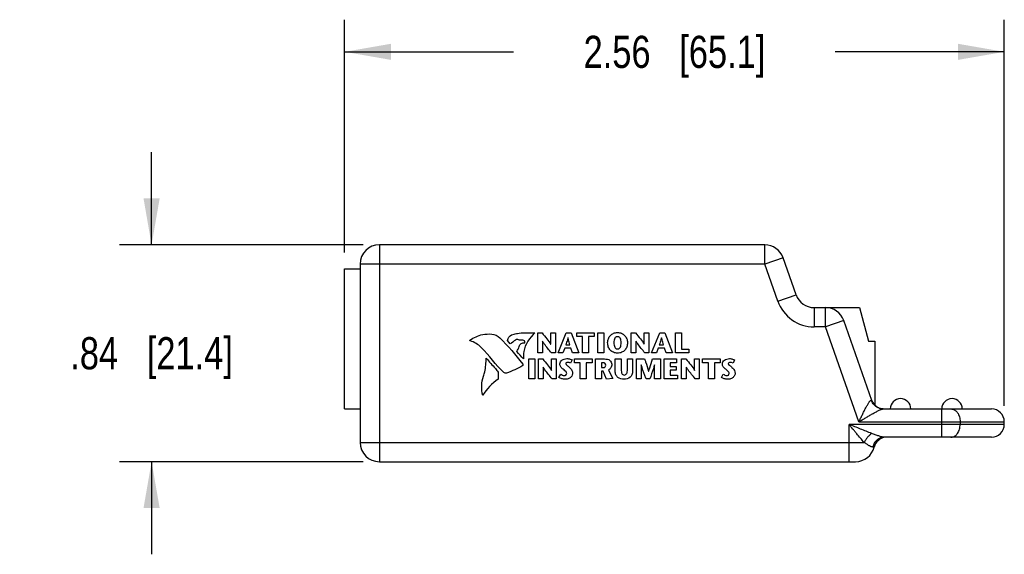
# Model space of a CAD drawing. Header units: inches. Extents: x 0 to 22, y 0 to 17.
# Tile 9 of 14: x 14.4 to 18.2, y 6.3 to 8.4. Entities that reach past the tile are written whole.
import ezdxf

# ---------------------------------------------------------------- set-up
doc = ezdxf.new("R2010")
doc.units = ezdxf.units.IN
doc.header["$LTSCALE"] = 1.21
doc.header["$MEASUREMENT"] = 0
doc.layers.get('0').update_dxf_attribs({"linetype": 'CONTINUOUS'})
for name, color, linetype in [('02___PRT_ALL_AXES', 7, 'CONTINUOUS'), ('DATUMCURVES', 7, 'CONTINUOUS'), ('DIMENSIONS', 7, 'CONTINUOUS')]:
    doc.layers.add(name, color=color, linetype=linetype)
doc.styles.get("Standard").update_dxf_attribs({"font": 'txt', "width": 0.8})
doc.dimstyles.new('DIMSTYLE_1', dxfattribs={"dimtxt": 0.125, "dimasz": 0.18, "dimexe": 0.125, "dimexo": 0.0625, "dimgap": 0.0625, "dimtad": 0, "dimtih": 1, "dimtoh": 1, "dimzin": 4, "dimdsep": 46, "dimtxsty": 'STANDARD', "dimblk": '_FILLED', "dimblk1": '_FILLED', "dimblk2": '_FILLED', "dimcen": 0.09, "dimadec": 0, "dimazin": 0, "dimtp": 0.001, "dimtm": 0.001, "dimtfac": 1, "dimtofl": 0, "dimtmove": 0, "dimatfit": 3, "dimldrblk": '_FILLED', "dimfxl": 1, "dimtolj": 1, "dimtzin": 4, "dimarcsym": 0})

# ---------------------------------------------------------------- blocks, each defined once
blk = doc.blocks.new('_FILLED')
at = {"color": 0, "linetype": 'BYBLOCK'}
blk.add_solid([(0, 0), (-1, 0.174), (-1, -0.174)], dxfattribs=at)
blk = doc.blocks.new('*D0')
at = {"layer": 'DIMENSIONS', "color": 2, "linetype": 'CONTINUOUS'}
for p, q in [((14.9308, 7.5298), (14.9308, 7.8898)), ((15.7533, 7.5298), (14.8058, 7.5298)), ((15.7533, 6.6868), (14.8058, 6.6868)), ((14.9308, 6.6868), (14.9308, 6.3268))]:
    blk.add_line(p, q, dxfattribs=at)
at = {"layer": 'DIMENSIONS', "color": 2, "linetype": 'CONTINUOUS', "xscale": 0.18, "yscale": 0.18, "zscale": 0.18}
for p, rotation in [((14.9308, 7.5298), 270), ((14.9308, 6.6868), 90)]:
    blk.add_blockref('_FILLED', p, dxfattribs=dict(at, rotation=rotation))
at = {"layer": 'DIMENSIONS', "color": 2, "linetype": 'CONTINUOUS', "insert": (14.9308, 7.1708), "char_height": 0.125, "width": 1.025, "attachment_point": 2, "line_spacing_factor": 0.9}
blk.add_mtext('.84{\\Ftxt.shx;\\W1.000000;\\H0.125000; }[21.4]', dxfattribs=at)
blk = doc.blocks.new('*D1')
at = {"layer": 'DIMENSIONS', "color": 2, "linetype": 'CONTINUOUS'}
for p, q in [((15.6808, 7.4993), (15.6808, 8.4048)), ((18.244, 6.9043), (18.244, 8.4048)), ((15.6808, 8.2798), (16.3374, 8.2798)), ((18.244, 8.2798), (17.5874, 8.2798))]:
    blk.add_line(p, q, dxfattribs=at)
at = {"layer": 'DIMENSIONS', "color": 2, "linetype": 'CONTINUOUS', "xscale": 0.18, "yscale": 0.18, "zscale": 0.18, "rotation": 180}
blk.add_blockref('_FILLED', (15.6808, 8.2798), dxfattribs=at)
at = {"layer": 'DIMENSIONS', "color": 2, "linetype": 'CONTINUOUS', "xscale": 0.18, "yscale": 0.18, "zscale": 0.18}
blk.add_blockref('_FILLED', (18.244, 8.2798), dxfattribs=at)
at = {"layer": 'DIMENSIONS', "color": 2, "linetype": 'CONTINUOUS', "insert": (16.9624, 8.3423), "char_height": 0.125, "width": 1.125, "attachment_point": 2, "line_spacing_factor": 0.9}
blk.add_mtext('2.56{\\Ftxt.shx;\\W1.000000;\\H0.125000; }[65.1]', dxfattribs=at)

msp = doc.modelspace()

# ---------------------------------------------------------------- linework, layer by layer
at = {"color": 7, "linetype": 'CONTINUOUS'}
for p, q in [((15.8158, 7.5298), (15.8158, 6.6868)), ((17.3134, 7.5298), (15.8158, 7.5298)), ((17.3134, 7.4548), (17.3134, 7.5298)), ((17.3842, 7.4796), (17.3134, 7.4548)), ((17.4347, 7.3359), (17.3842, 7.4796)), ((15.6808, 6.8918), (15.6808, 7.4368)), ((15.6808, 7.4368), (15.7408, 7.4368)), ((15.7408, 7.4548), (15.7408, 6.7618)), ((17.3134, 7.4548), (15.7408, 7.4548)), ((17.364, 7.311), (17.3134, 7.4548)), ((17.364, 7.311), (17.4347, 7.3359)), ((17.5055, 7.2858), (17.6813, 7.2858)), ((17.5055, 7.2858), (17.5055, 7.2108)), ((17.5492, 7.2108), (17.5492, 7.2858)), ((17.6813, 7.2858), (17.7168, 7.1558)), ((17.6199, 7.2356), (17.5492, 7.2108)), ((17.7291, 6.9252), (17.6199, 7.2356)), ((17.5492, 7.2108), (17.5055, 7.2108)), ((17.6789, 6.8418), (17.5492, 7.2108)), ((17.7168, 7.1558), (17.7408, 7.1558)), ((17.7408, 7.1558), (17.7408, 6.9066)), ((17.7274, 6.9255), (17.7291, 6.9252)), ((15.6808, 6.8918), (15.7408, 6.8918)), ((17.7736, 6.8918), (18.194, 6.8918)), ((18.001, 6.7818), (18.001, 6.8918)), ((18.244, 6.8318), (17.6408, 6.8318)), ((17.6408, 6.6868), (17.6408, 6.8318)), ((17.6789, 6.8418), (18.244, 6.8418)), ((18.0725, 6.8418), (18.0725, 6.8318)), ((18.194, 6.7818), (17.7784, 6.7818)), ((15.7408, 6.7618), (17.6995, 6.7618)), ((17.7386, 6.7438), (17.7327, 6.7438)), ((15.8158, 6.6868), (17.6658, 6.6868))]:
    msp.add_line(p, q, dxfattribs=at)
for centre, radius, start, end in [((15.8158, 7.4548), 0.075, 90, 180), ((17.3134, 7.4548), 0.075, 19.3677, 90), ((17.5055, 7.3608), 0.15, 199.3677, 270), ((17.5055, 7.3608), 0.075, 199.3677, 270), ((17.5492, 7.2108), 0.075, 19.3677, 90), ((17.7763, 6.9418), 0.05, 199.3677, 270), ((18.194, 6.8418), 0.05, 0, 90), ((18.194, 6.8318), 0.05, 270, 360), ((17.7872, 6.7318), 0.05, 95.0742, 166.1135), ((15.8158, 6.7618), 0.075, 180, 270), ((17.6658, 6.7618), 0.075, 270, 346.1135)]:
    msp.add_arc(centre, radius, start, end, dxfattribs=at)
for points, knots in [([(17.6789, 6.8418), (17.6811, 6.8464), (17.6845, 6.8534), (17.689, 6.8626), (17.6935, 6.8717), (17.6979, 6.8806), (17.7023, 6.8893), (17.7055, 6.8955), (17.7087, 6.9014), (17.7118, 6.907), (17.7148, 6.9121), (17.7173, 6.916), (17.7192, 6.9188), (17.7206, 6.9206), (17.7218, 6.9221), (17.7231, 6.9234), (17.7242, 6.9245), (17.7252, 6.9251), (17.7259, 6.9254), (17.7264, 6.9255), (17.7269, 6.9256), (17.7272, 6.9256), (17.7274, 6.9255)], [0, 0, 0, 0, 0.158216, 0.236822, 0.314731, 0.467253, 0.541213, 0.613007, 0.682054, 0.747585, 0.808572, 0.863811, 0.888777, 0.911708, 0.932406, 0.950678, 0.966396, 0.979574, 0.985302, 0.99054, 0.995392, 1, 1, 1, 1]), ([(17.7736, 6.8918), (17.7685, 6.8918), (17.7584, 6.8934), (17.7447, 6.9005), (17.7337, 6.9114), (17.729, 6.9207), (17.7274, 6.9255)], [0, 0, 0, 0, 0.247983, 0.496991, 0.74766, 1, 1, 1, 1]), ([(17.6789, 6.8418), (17.6834, 6.8444), (17.6922, 6.8498), (17.7055, 6.8577), (17.7185, 6.8654), (17.7293, 6.8716), (17.7377, 6.8763), (17.7438, 6.8796), (17.7497, 6.8827), (17.7553, 6.8855), (17.7598, 6.8876), (17.7633, 6.8891), (17.7656, 6.89), (17.7679, 6.8907), (17.7699, 6.8913), (17.7718, 6.8917), (17.773, 6.8918), (17.7736, 6.8918)], [0, 0, 0, 0, 0.144831, 0.288693, 0.430283, 0.568057, 0.634798, 0.699588, 0.76183, 0.820829, 0.875531, 0.900903, 0.924687, 0.946665, 0.966644, 0.984454, 1, 1, 1, 1]), ([(18.0367, 6.8918), (18.0379, 6.8918), (18.0403, 6.8916), (18.0437, 6.8909), (18.0472, 6.8897), (18.0505, 6.888), (18.0537, 6.8859), (18.0567, 6.8834), (18.0595, 6.8804), (18.063, 6.876), (18.0667, 6.8695), (18.07, 6.8609), (18.072, 6.8515), (18.0725, 6.845), (18.0725, 6.8418)], [0, 0, 0, 0, 0.051732, 0.104036, 0.157262, 0.211756, 0.267842, 0.325771, 0.385686, 0.447628, 0.577306, 0.713895, 0.855664, 1, 1, 1, 1]), ([(17.6995, 6.7618), (17.6947, 6.7672), (17.6849, 6.7784), (17.6729, 6.7928), (17.6631, 6.8046), (17.6532, 6.8166), (17.6458, 6.8257), (17.6408, 6.8318)], [0, 0, 0, 0, 0.23906, 0.48828, 0.615141, 0.742963, 1, 1, 1, 1]), ([(17.7289, 6.7968), (17.7217, 6.7995), (17.7071, 6.805), (17.6852, 6.8137), (17.6631, 6.8227), (17.6482, 6.8287), (17.6408, 6.8318)], [0, 0, 0, 0, 0.244277, 0.493863, 0.746313, 1, 1, 1, 1]), ([(18.0367, 6.7818), (18.0379, 6.7818), (18.0403, 6.7819), (18.0437, 6.7827), (18.0472, 6.7839), (18.0505, 6.7855), (18.0537, 6.7876), (18.0567, 6.7902), (18.0595, 6.7931), (18.063, 6.7976), (18.0667, 6.804), (18.07, 6.8127), (18.072, 6.822), (18.0725, 6.8285), (18.0725, 6.8318)], [0, 0, 0, 0, 0.051732, 0.104036, 0.157262, 0.211756, 0.267842, 0.325771, 0.385686, 0.447628, 0.577306, 0.713895, 0.855664, 1, 1, 1, 1]), ([(17.7289, 6.7968), (17.7274, 6.7958), (17.7245, 6.7936), (17.7188, 6.7886), (17.7121, 6.7816), (17.7063, 6.7736), (17.7022, 6.7669), (17.7004, 6.7635), (17.6995, 6.7618)], [0, 0, 0, 0, 0.115669, 0.236764, 0.489331, 0.747398, 0.875213, 1, 1, 1, 1]), ([(17.7784, 6.7818), (17.7776, 6.7818), (17.7759, 6.7818), (17.7733, 6.7821), (17.7707, 6.7826), (17.7669, 6.7834), (17.7619, 6.7848), (17.7558, 6.7868), (17.7494, 6.7891), (17.7404, 6.7925), (17.7335, 6.7951), (17.7289, 6.7968)], [0, 0, 0, 0, 0.046795, 0.096502, 0.148974, 0.203995, 0.320962, 0.445925, 0.577471, 0.714379, 1, 1, 1, 1]), ([(17.7784, 6.7818), (17.7758, 6.7818), (17.7719, 6.7814), (17.7668, 6.7803), (17.7618, 6.7787), (17.7558, 6.7759), (17.7492, 6.7713), (17.7435, 6.7656), (17.7387, 6.759), (17.735, 6.7517), (17.7334, 6.7464), (17.7327, 6.7438)], [0, 0, 0, 0, 0.121724, 0.182877, 0.244159, 0.367186, 0.491323, 0.616716, 0.74338, 0.871316, 1, 1, 1, 1]), ([(17.7327, 6.7438), (17.7318, 6.7438), (17.7303, 6.744), (17.7283, 6.7445), (17.7266, 6.7451), (17.7248, 6.7459), (17.7222, 6.7471), (17.7188, 6.749), (17.7145, 6.7517), (17.7098, 6.7548), (17.7048, 6.7582), (17.7013, 6.7606), (17.6995, 6.7618)], [0, 0, 0, 0, 0.075532, 0.118477, 0.165102, 0.215496, 0.269686, 0.389301, 0.523351, 0.67079, 0.830255, 1, 1, 1, 1])]:
    msp.add_open_spline(points, degree=3, knots=knots, dxfattribs=at)
at = {"layer": '02___PRT_ALL_AXES', "color": 7, "linetype": 'CONTINUOUS'}
msp.add_line((18.244, 6.8318), (18.244, 6.8418), dxfattribs=at)
for centre in [(17.8408, 6.8918), (18.0408, 6.8918)]:
    msp.add_arc(centre, 0.04, 0, 180, dxfattribs=at)
at = {"layer": 'DATUMCURVES', "color": 40, "linetype": 'CONTINUOUS'}
for p, q in [((16.3243, 7.1451), (16.314, 7.1573)), ((16.4309, 7.1101), (16.4309, 7.1874)), ((16.4309, 7.1874), (16.4478, 7.1874)), ((16.4493, 7.1554), (16.4493, 7.1101)), ((16.4495, 7.1554), (16.4493, 7.1554)), ((16.4815, 7.1431), (16.4815, 7.1874)), ((16.4815, 7.1874), (16.4998, 7.1874)), ((16.4998, 7.1874), (16.4998, 7.1101)), ((16.5105, 7.1101), (16.542, 7.1874)), ((16.542, 7.1874), (16.5616, 7.1874)), ((16.5489, 7.1684), (16.5487, 7.1684)), ((16.5616, 7.1874), (16.591, 7.1101)), ((16.5827, 7.173), (16.5827, 7.1874)), ((16.5827, 7.1874), (16.6507, 7.1874)), ((16.6051, 7.173), (16.5827, 7.173)), ((16.6051, 7.1101), (16.6051, 7.173)), ((16.6284, 7.173), (16.6284, 7.1101)), ((16.6507, 7.173), (16.6284, 7.173)), ((16.6507, 7.1874), (16.6507, 7.173)), ((16.6649, 7.1101), (16.6649, 7.1874)), ((16.6649, 7.1874), (16.6882, 7.1874)), ((16.6882, 7.1874), (16.6882, 7.1101)), ((16.7941, 7.1101), (16.7941, 7.1874)), ((16.7941, 7.1874), (16.8111, 7.1874)), ((16.8125, 7.1554), (16.8125, 7.1101)), ((16.8127, 7.1554), (16.8125, 7.1554)), ((16.8447, 7.1431), (16.8447, 7.1874)), ((16.8447, 7.1874), (16.863, 7.1874)), ((16.863, 7.1874), (16.863, 7.1101)), ((16.8737, 7.1101), (16.9052, 7.1874)), ((16.9052, 7.1874), (16.9248, 7.1874)), ((16.9121, 7.1684), (16.9119, 7.1684)), ((16.9248, 7.1874), (16.9542, 7.1101)), ((16.9661, 7.1101), (16.9661, 7.1874)), ((16.9661, 7.1874), (16.9894, 7.1874)), ((16.9894, 7.1874), (16.9894, 7.1245)), ((16.4812, 7.1431), (16.4815, 7.1431)), ((16.5362, 7.1285), (16.5288, 7.1101)), ((16.5602, 7.1285), (16.5362, 7.1285)), ((16.5402, 7.1408), (16.5564, 7.1408)), ((16.5663, 7.1101), (16.5602, 7.1285)), ((16.8445, 7.1431), (16.8447, 7.1431)), ((16.8994, 7.1285), (16.892, 7.1101)), ((16.9234, 7.1285), (16.8994, 7.1285)), ((16.9034, 7.1408), (16.9196, 7.1408)), ((16.9295, 7.1101), (16.9234, 7.1285)), ((16.9894, 7.1245), (17.0177, 7.1245)), ((17.0177, 7.1245), (17.0177, 7.1101)), ((16.3961, 7.0087), (16.3961, 7.0861)), ((16.3961, 7.0861), (16.4194, 7.0861)), ((16.4194, 7.0861), (16.4194, 7.0087)), ((16.4493, 7.1101), (16.4309, 7.1101)), ((16.4338, 7.0087), (16.4338, 7.0861)), ((16.4338, 7.0861), (16.4507, 7.0861)), ((16.4998, 7.1101), (16.4842, 7.1101)), ((16.4843, 7.0418), (16.4843, 7.0861)), ((16.4843, 7.0861), (16.5027, 7.0861)), ((16.5027, 7.0861), (16.5027, 7.0087)), ((16.5288, 7.1101), (16.5105, 7.1101)), ((16.5645, 7.0822), (16.5585, 7.07)), ((16.591, 7.1101), (16.5663, 7.1101)), ((16.574, 7.0716), (16.574, 7.0861)), ((16.574, 7.0861), (16.642, 7.0861)), ((16.6284, 7.1101), (16.6051, 7.1101)), ((16.642, 7.0861), (16.642, 7.0716)), ((16.6562, 7.0087), (16.6562, 7.0861)), ((16.6562, 7.0861), (16.6906, 7.0861)), ((16.6882, 7.1101), (16.6649, 7.1101)), ((16.7323, 7.0388), (16.7323, 7.0861)), ((16.7323, 7.0861), (16.7557, 7.0861)), ((16.7557, 7.0861), (16.7557, 7.0456)), ((16.7798, 7.0459), (16.7798, 7.0861)), ((16.7798, 7.0861), (16.7999, 7.0861)), ((16.8125, 7.1101), (16.7941, 7.1101)), ((16.7999, 7.0861), (16.7999, 7.0393)), ((16.8147, 7.0087), (16.8147, 7.0861)), ((16.8147, 7.0861), (16.8463, 7.0861)), ((16.863, 7.1101), (16.8474, 7.1101)), ((16.892, 7.1101), (16.8737, 7.1101)), ((16.8776, 7.0861), (16.9086, 7.0861)), ((16.9086, 7.0861), (16.9086, 7.0087)), ((16.9229, 7.0087), (16.9229, 7.0861)), ((16.9229, 7.0861), (16.9699, 7.0861)), ((16.9542, 7.1101), (16.9295, 7.1101)), ((17.0177, 7.1101), (16.9661, 7.1101)), ((16.9699, 7.0861), (16.9699, 7.0716)), ((16.9899, 7.0861), (17.0069, 7.0861)), ((16.9899, 7.0087), (16.9899, 7.0861)), ((17.0405, 7.0861), (17.0588, 7.0861)), ((17.0405, 7.0418), (17.0405, 7.0861)), ((17.0588, 7.0861), (17.0588, 7.0087)), ((17.0719, 7.0861), (17.1399, 7.0861)), ((17.0719, 7.0716), (17.0719, 7.0861)), ((17.1399, 7.0861), (17.1399, 7.0716)), ((17.1959, 7.0822), (17.1899, 7.07)), ((16.4522, 7.054), (16.4522, 7.0087)), ((16.4524, 7.054), (16.4522, 7.054)), ((16.4841, 7.0418), (16.4843, 7.0418)), ((16.5963, 7.0716), (16.574, 7.0716)), ((16.5963, 7.0087), (16.5963, 7.0716)), ((16.6197, 7.0716), (16.6197, 7.0087)), ((16.642, 7.0716), (16.6197, 7.0716)), ((16.6795, 7.0716), (16.6795, 7.0526)), ((16.6857, 7.0716), (16.6795, 7.0716)), ((16.6795, 7.0526), (16.6861, 7.0526)), ((16.7057, 7.0431), (16.7228, 7.0099)), ((16.8331, 7.0629), (16.8331, 7.0087)), ((16.8333, 7.0629), (16.8331, 7.0629)), ((16.8852, 7.0629), (16.885, 7.0629)), ((16.8852, 7.0087), (16.8852, 7.0629)), ((16.9463, 7.0716), (16.9463, 7.0563)), ((16.9699, 7.0716), (16.9463, 7.0716)), ((16.9463, 7.0563), (16.9694, 7.0563)), ((16.9463, 7.0419), (16.9463, 7.0232)), ((16.9694, 7.0419), (16.9463, 7.0419)), ((16.9694, 7.0563), (16.9694, 7.0419)), ((17.0085, 7.054), (17.0083, 7.054)), ((17.0083, 7.054), (17.0083, 7.0087)), ((17.0403, 7.0418), (17.0405, 7.0418)), ((17.0942, 7.0716), (17.0719, 7.0716)), ((17.0942, 7.0087), (17.0942, 7.0716)), ((17.1399, 7.0716), (17.1175, 7.0716)), ((17.1175, 7.0716), (17.1175, 7.0087)), ((16.2775, 7.0351), (16.2771, 7.0078)), ((16.4194, 7.0087), (16.3961, 7.0087)), ((16.4522, 7.0087), (16.4338, 7.0087)), ((16.5027, 7.0087), (16.4871, 7.0087)), ((16.5135, 7.0144), (16.5206, 7.0273)), ((16.6197, 7.0087), (16.5963, 7.0087)), ((16.6795, 7.0087), (16.6562, 7.0087)), ((16.6795, 7.038), (16.6795, 7.0087)), ((16.6856, 7.038), (16.6795, 7.038)), ((16.6978, 7.0074), (16.6856, 7.038)), ((16.7228, 7.0099), (16.6978, 7.0074)), ((16.8331, 7.0087), (16.8147, 7.0087)), ((16.8667, 7.0087), (16.852, 7.0087)), ((16.8621, 7.0384), (16.8624, 7.0384)), ((16.9086, 7.0087), (16.8852, 7.0087)), ((16.9747, 7.0087), (16.9229, 7.0087)), ((16.9463, 7.0232), (16.9747, 7.0232)), ((16.9747, 7.0232), (16.9747, 7.0087)), ((17.0083, 7.0087), (16.9899, 7.0087)), ((17.0588, 7.0087), (17.0432, 7.0087)), ((17.1175, 7.0087), (17.0942, 7.0087)), ((17.145, 7.0144), (17.152, 7.0273))]:
    msp.add_line(p, q, dxfattribs=at)
for points in [[(16.1684, 7.1566), (16.1671, 7.157), (16.1669, 7.1587), (16.1676, 7.1591)], [(16.1676, 7.1591), (16.1833, 7.1699), (16.1985, 7.1773), (16.2172, 7.1807)], [(16.2119, 7.1307), (16.1996, 7.1428), (16.1849, 7.1514), (16.1684, 7.1566)], [(16.2172, 7.1807), (16.2407, 7.185), (16.2662, 7.1853), (16.2838, 7.1684)], [(16.2838, 7.1684), (16.317, 7.1364), (16.3438, 7.1029), (16.3729, 7.0664)], [(16.3449, 7.1597), (16.3374, 7.1558), (16.3323, 7.1476), (16.3243, 7.1451)], [(16.3536, 7.1613), (16.3509, 7.1624), (16.3475, 7.161), (16.3449, 7.1597)], [(16.2997, 7.0331), (16.2665, 7.0632), (16.2438, 7.0993), (16.2119, 7.1307)], [(16.3505, 7.1152), (16.3537, 7.1215), (16.3571, 7.1278), (16.3589, 7.1346)], [(16.3758, 7.0862), (16.3659, 7.0943), (16.3593, 7.1058), (16.3505, 7.1152)], [(16.373, 7.0604), (16.3523, 7.0486), (16.3318, 7.039), (16.3098, 7.0308)], [(16.3729, 7.0664), (16.3741, 7.0649), (16.374, 7.061), (16.373, 7.0604)], [(16.5585, 7.07), (16.5552, 7.0721), (16.551, 7.0729), (16.5471, 7.0729)], [(17.1899, 7.07), (17.1866, 7.0721), (17.1825, 7.0729), (17.1786, 7.0729)], [(16.2176, 6.9443), (16.2119, 6.9686), (16.2116, 6.9955), (16.22, 7.019)], [(16.2771, 7.0078), (16.2535, 6.991), (16.2326, 6.9692), (16.2176, 6.9443)], [(16.3098, 7.0308), (16.3063, 7.0295), (16.3019, 7.0311), (16.2997, 7.0331)]]:
    msp.add_open_spline(points, degree=3, dxfattribs=at)
for points, knots in [([(16.314, 7.1573), (16.3142, 7.1601), (16.317, 7.1711), (16.327, 7.1794), (16.335, 7.1817)], [0, 0, 0, 0, 0.256439, 1, 1, 1, 1]), ([(16.335, 7.1817), (16.3408, 7.1833), (16.3556, 7.1868), (16.3844, 7.1882), (16.407, 7.1879), (16.4205, 7.188)], [0, 0, 0, 0, 0.211241, 0.529014, 1, 1, 1, 1]), ([(16.3772, 7.1582), (16.3717, 7.1597), (16.3635, 7.1585), (16.3557, 7.1605), (16.3536, 7.1613)], [0, 0, 0, 0, 0.72167, 1, 1, 1, 1]), ([(16.4205, 7.188), (16.3993, 7.169), (16.3764, 7.1342), (16.3746, 7.0956), (16.3758, 7.0862)], [0, 0, 0, 0, 0.749465, 1, 1, 1, 1]), ([(16.3807, 7.1485), (16.3812, 7.1485), (16.3807, 7.151), (16.3804, 7.1535), (16.3792, 7.1577), (16.3772, 7.1582)], [0, 0, 0, 0, 0.132002, 0.432241, 1, 1, 1, 1]), ([(16.4478, 7.1874), (16.4542, 7.1797), (16.4657, 7.1653), (16.4773, 7.1506), (16.4812, 7.1431)], [0, 0, 0, 0, 0.540101, 1, 1, 1, 1]), ([(16.4842, 7.1101), (16.4747, 7.1215), (16.4623, 7.136), (16.4516, 7.1517), (16.4495, 7.1554)], [0, 0, 0, 0, 0.779655, 1, 1, 1, 1]), ([(16.5487, 7.1684), (16.548, 7.1658), (16.5453, 7.1566), (16.5422, 7.1474), (16.5402, 7.1408)], [0, 0, 0, 0, 0.276445, 1, 1, 1, 1]), ([(16.5564, 7.1408), (16.5546, 7.1474), (16.5519, 7.1566), (16.5495, 7.1659), (16.5489, 7.1684)], [0, 0, 0, 0, 0.722774, 1, 1, 1, 1]), ([(16.7027, 7.1496), (16.7027, 7.155), (16.7047, 7.1654), (16.7129, 7.178), (16.7232, 7.1852), (16.733, 7.1882), (16.7412, 7.189), (16.7493, 7.1882), (16.7591, 7.1852), (16.7694, 7.178), (16.7776, 7.1654), (16.7796, 7.155), (16.7796, 7.1496)], [0, 0, 0, 0, 0.125, 0.25, 0.375, 0.4375, 0.5, 0.5625, 0.625, 0.75, 0.875, 1, 1, 1, 1]), ([(16.7553, 7.1496), (16.7553, 7.1531), (16.7548, 7.1594), (16.7523, 7.1667), (16.7486, 7.1707), (16.7448, 7.1723), (16.7412, 7.1728), (16.7376, 7.1723), (16.7337, 7.1707), (16.7301, 7.1667), (16.7275, 7.1594), (16.727, 7.1531), (16.727, 7.1496)], [0, 0, 0, 0, 0.125, 0.25, 0.375, 0.4375, 0.5, 0.5625, 0.625, 0.75, 0.875, 1, 1, 1, 1]), ([(16.8111, 7.1874), (16.8174, 7.1797), (16.8289, 7.1653), (16.8405, 7.1506), (16.8445, 7.1431)], [0, 0, 0, 0, 0.540056, 1, 1, 1, 1]), ([(16.8474, 7.1101), (16.838, 7.1215), (16.8256, 7.136), (16.8148, 7.1517), (16.8127, 7.1554)], [0, 0, 0, 0, 0.779657, 1, 1, 1, 1]), ([(16.9119, 7.1684), (16.9112, 7.1658), (16.9086, 7.1566), (16.9055, 7.1474), (16.9034, 7.1408)], [0, 0, 0, 0, 0.276407, 1, 1, 1, 1]), ([(16.9196, 7.1408), (16.9178, 7.1474), (16.9151, 7.1566), (16.9127, 7.1659), (16.9121, 7.1684)], [0, 0, 0, 0, 0.722719, 1, 1, 1, 1]), ([(16.3589, 7.1346), (16.3601, 7.1391), (16.3659, 7.1481), (16.3761, 7.1487), (16.3807, 7.1485)], [0, 0, 0, 0, 0.500635, 1, 1, 1, 1]), ([(16.7796, 7.1496), (16.7796, 7.1438), (16.7778, 7.133), (16.7701, 7.1198), (16.7599, 7.1124), (16.7498, 7.1093), (16.7412, 7.1085), (16.7325, 7.1093), (16.7225, 7.1124), (16.7123, 7.1198), (16.7045, 7.133), (16.7027, 7.1438), (16.7027, 7.1496)], [0, 0, 0, 0, 0.124927, 0.249854, 0.374781, 0.437244, 0.499708, 0.562244, 0.624781, 0.749854, 0.874927, 1, 1, 1, 1]), ([(16.727, 7.1496), (16.727, 7.146), (16.7275, 7.1392), (16.7299, 7.1313), (16.7335, 7.127), (16.7375, 7.1252), (16.7412, 7.1247), (16.7449, 7.1252), (16.7488, 7.127), (16.7525, 7.1313), (16.7548, 7.1392), (16.7553, 7.146), (16.7553, 7.1496)], [0, 0, 0, 0, 0.125008, 0.250017, 0.375025, 0.437529, 0.500033, 0.562529, 0.625025, 0.750017, 0.875008, 1, 1, 1, 1]), ([(16.22, 7.019), (16.222, 7.0247), (16.2287, 7.0476), (16.2302, 7.0715), (16.231, 7.0892)], [0, 0, 0, 0, 0.254131, 1, 1, 1, 1]), ([(16.231, 7.0892), (16.2428, 7.0757), (16.2586, 7.0579), (16.2739, 7.0396), (16.2775, 7.0351)], [0, 0, 0, 0, 0.756275, 1, 1, 1, 1]), ([(16.4507, 7.0861), (16.457, 7.0783), (16.4686, 7.064), (16.4801, 7.0493), (16.4841, 7.0418)], [0, 0, 0, 0, 0.54011, 1, 1, 1, 1]), ([(16.5172, 7.0666), (16.5172, 7.0723), (16.5226, 7.0813), (16.534, 7.0864), (16.5431, 7.0877), (16.5509, 7.087), (16.5578, 7.0854), (16.5622, 7.0836), (16.5645, 7.0822)], [0, 0, 0, 0, 0.292877, 0.457809, 0.637949, 0.757493, 0.86106, 1, 1, 1, 1]), ([(16.6906, 7.0861), (16.6978, 7.0861), (16.7122, 7.0845), (16.7187, 7.071), (16.7187, 7.0654)], [0, 0, 0, 0, 0.563647, 1, 1, 1, 1]), ([(16.8463, 7.0861), (16.8477, 7.0824), (16.8533, 7.0666), (16.8586, 7.0507), (16.8621, 7.0384)], [0, 0, 0, 0, 0.235683, 1, 1, 1, 1]), ([(16.8624, 7.0384), (16.8635, 7.0428), (16.8682, 7.0588), (16.8737, 7.0746), (16.8776, 7.0861)], [0, 0, 0, 0, 0.270727, 1, 1, 1, 1]), ([(17.0069, 7.0861), (17.0132, 7.0783), (17.0248, 7.064), (17.0363, 7.0493), (17.0403, 7.0418)], [0, 0, 0, 0, 0.540166, 1, 1, 1, 1]), ([(17.1486, 7.0666), (17.1486, 7.0723), (17.154, 7.0813), (17.1654, 7.0864), (17.1745, 7.0877), (17.1824, 7.087), (17.1892, 7.0854), (17.1936, 7.0836), (17.1959, 7.0822)], [0, 0, 0, 0, 0.292887, 0.45786, 0.637996, 0.757336, 0.860915, 1, 1, 1, 1]), ([(16.4871, 7.0087), (16.4776, 7.0202), (16.4652, 7.0346), (16.4545, 7.0504), (16.4524, 7.054)], [0, 0, 0, 0, 0.779533, 1, 1, 1, 1]), ([(16.53, 7.0459), (16.5267, 7.0489), (16.5198, 7.0541), (16.5172, 7.0627), (16.5172, 7.0666)], [0, 0, 0, 0, 0.531904, 1, 1, 1, 1]), ([(16.5436, 7.0299), (16.5436, 7.0314), (16.541, 7.0385), (16.5343, 7.0422), (16.53, 7.0459)], [0, 0, 0, 0, 0.211617, 1, 1, 1, 1]), ([(16.5471, 7.0729), (16.5454, 7.0729), (16.542, 7.0725), (16.539, 7.0667), (16.5462, 7.0601), (16.5512, 7.0563), (16.5543, 7.0534)], [0, 0, 0, 0, 0.179228, 0.305998, 0.56415, 1, 1, 1, 1]), ([(16.5543, 7.0534), (16.5581, 7.0498), (16.5648, 7.0432), (16.5667, 7.034), (16.5667, 7.0301)], [0, 0, 0, 0, 0.577401, 1, 1, 1, 1]), ([(16.6954, 7.0621), (16.6954, 7.0648), (16.6937, 7.0707), (16.688, 7.0716), (16.6857, 7.0716)], [0, 0, 0, 0, 0.540148, 1, 1, 1, 1]), ([(16.6861, 7.0526), (16.6887, 7.0526), (16.6937, 7.0548), (16.6954, 7.0598), (16.6954, 7.0621)], [0, 0, 0, 0, 0.531286, 1, 1, 1, 1]), ([(16.7187, 7.0654), (16.7187, 7.0605), (16.7167, 7.051), (16.7093, 7.0449), (16.7057, 7.0431)], [0, 0, 0, 0, 0.54711, 1, 1, 1, 1]), ([(16.7557, 7.0456), (16.7557, 7.0425), (16.7559, 7.037), (16.7572, 7.0297), (16.7613, 7.0243), (16.7655, 7.0235), (16.7676, 7.0235)], [0, 0, 0, 0, 0.329205, 0.582014, 0.781488, 1, 1, 1, 1]), ([(16.7999, 7.0393), (16.7999, 7.0343), (16.7986, 7.025), (16.788, 7.0105), (16.7746, 7.0074), (16.7665, 7.0074)], [0, 0, 0, 0, 0.289762, 0.52777, 1, 1, 1, 1]), ([(16.7676, 7.0235), (16.7711, 7.0235), (16.7771, 7.0279), (16.7793, 7.037), (16.7798, 7.0427), (16.7798, 7.0459)], [0, 0, 0, 0, 0.382854, 0.649515, 1, 1, 1, 1]), ([(16.852, 7.0087), (16.8504, 7.013), (16.8437, 7.0309), (16.8375, 7.0489), (16.8333, 7.0629)], [0, 0, 0, 0, 0.237308, 1, 1, 1, 1]), ([(16.885, 7.0629), (16.8836, 7.058), (16.8779, 7.0398), (16.8715, 7.0218), (16.8667, 7.0087)], [0, 0, 0, 0, 0.267743, 1, 1, 1, 1]), ([(17.0432, 7.0087), (17.0338, 7.0202), (17.0214, 7.0346), (17.0106, 7.0504), (17.0085, 7.054)], [0, 0, 0, 0, 0.779533, 1, 1, 1, 1]), ([(17.1614, 7.0459), (17.1581, 7.0489), (17.1512, 7.0541), (17.1486, 7.0627), (17.1486, 7.0666)], [0, 0, 0, 0, 0.532005, 1, 1, 1, 1]), ([(17.175, 7.0299), (17.175, 7.0314), (17.1725, 7.0385), (17.1657, 7.0422), (17.1614, 7.0459)], [0, 0, 0, 0, 0.211617, 1, 1, 1, 1]), ([(17.1786, 7.0729), (17.1768, 7.0729), (17.1734, 7.0725), (17.1704, 7.0667), (17.1776, 7.0601), (17.1826, 7.0563), (17.1858, 7.0534)], [0, 0, 0, 0, 0.179325, 0.306112, 0.564016, 1, 1, 1, 1]), ([(17.1858, 7.0534), (17.1896, 7.0498), (17.1962, 7.0432), (17.1981, 7.034), (17.1981, 7.0301)], [0, 0, 0, 0, 0.577212, 1, 1, 1, 1]), ([(16.5667, 7.0301), (16.5667, 7.028), (16.5656, 7.0229), (16.5611, 7.0152), (16.5536, 7.0101), (16.5454, 7.0078), (16.5382, 7.0072), (16.5311, 7.0076), (16.5227, 7.0092), (16.5167, 7.0119), (16.5135, 7.0144)], [0, 0, 0, 0, 0.098775, 0.230368, 0.393065, 0.493569, 0.613097, 0.714938, 0.814383, 1, 1, 1, 1]), ([(16.5206, 7.0273), (16.5244, 7.0244), (16.5312, 7.0207), (16.541, 7.0228), (16.5436, 7.0276), (16.5436, 7.0299)], [0, 0, 0, 0, 0.509879, 0.753385, 1, 1, 1, 1]), ([(16.7665, 7.0074), (16.758, 7.0074), (16.7441, 7.0097), (16.7334, 7.0246), (16.7323, 7.0338), (16.7323, 7.0388)], [0, 0, 0, 0, 0.486411, 0.716026, 1, 1, 1, 1]), ([(17.1981, 7.0301), (17.1981, 7.028), (17.197, 7.0229), (17.1925, 7.0152), (17.185, 7.0101), (17.1768, 7.0078), (17.1697, 7.0072), (17.1625, 7.0076), (17.1541, 7.0092), (17.1482, 7.0119), (17.145, 7.0144)], [0, 0, 0, 0, 0.098794, 0.230412, 0.39314, 0.493663, 0.613213, 0.715071, 0.814512, 1, 1, 1, 1]), ([(17.152, 7.0273), (17.1558, 7.0244), (17.1626, 7.0207), (17.1725, 7.0228), (17.175, 7.0276), (17.175, 7.0299)], [0, 0, 0, 0, 0.510518, 0.753607, 1, 1, 1, 1])]:
    msp.add_open_spline(points, degree=3, knots=knots, dxfattribs=at)

# ---------------------------------------------------------------- dimensions: what is measured, and where the dimension line sits
at = {"layer": 'DIMENSIONS', "color": 2, "linetype": 'CONTINUOUS'}
dim = msp.add_linear_dim(base=(18.244, 8.2798), p1=(15.6808, 7.4368), p2=(18.244, 6.8418), dimstyle='DIMSTYLE_1', dxfattribs=at)
dim.commit()
dim.dimension.update_dxf_attribs({"geometry": '*D1', "text_midpoint": (16.9624, 8.2798), "dimtype": 160})
dim = msp.add_linear_dim(base=(14.9308, 7.5298), p1=(15.8158, 6.6868), p2=(15.8158, 7.5298), angle=90, dimstyle='DIMSTYLE_1', dxfattribs=at)
dim.commit()
dim.dimension.update_dxf_attribs({"geometry": '*D0', "text_midpoint": (14.9308, 7.1083), "dimtype": 160})

doc.saveas('drawing.dxf')
